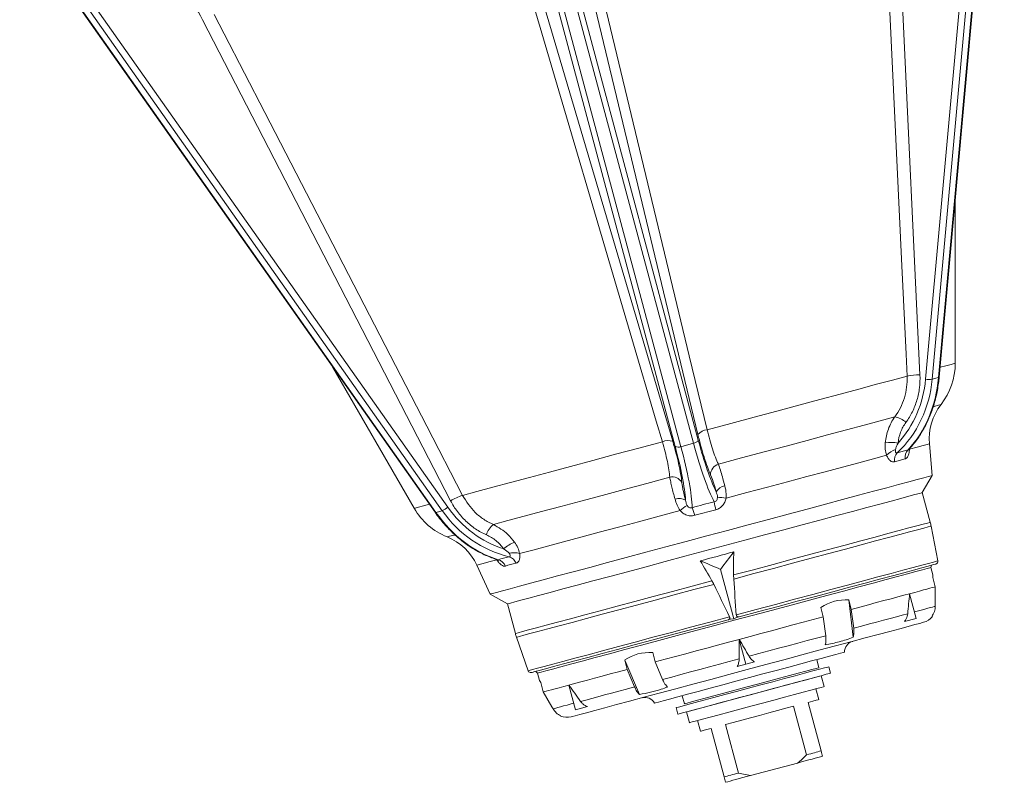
# Model space of a CAD drawing. Header units: millimetres. Extents: x -2 to 362, y -185 to 555.
# Tile 2 of 14: x 150 to 326, y -185 to -48. Entities that reach past the tile are written whole.
import ezdxf

# ---------------------------------------------------------------- set-up
doc = ezdxf.new("R2010")
doc.units = ezdxf.units.MM

msp = doc.modelspace()

# ---------------------------------------------------------------- linework, layer by layer
at = {"color": 7, "linetype": 'Continuous', "lineweight": 15}
for p, q in [((311.94, -112.54), (323.62, 16.17)), ((324.82, 16.16), (313.14, -112.55)), ((314.26, -112.25), (325.94, 16.46)), ((314.39, -112.17), (326.06, 16.54)), ((270.33, -124.02), (238.94, -6.85)), ((239.81, -6.29), (271.2, -123.46)), ((267.06, -124.57), (235.66, -7.4)), ((236.69, -7.45), (268.09, -124.63)), ((306.38, -14.88), (310.94, -111.77)), ((151.84, -29.86), (226.31, -135.49)), ((149.55, -30.76), (224.01, -136.39)), ((149.69, -30.77), (224.16, -136.4)), ((225.28, -136.1), (150.82, -30.47)), ((271.13, -122.44), (248.95, -30.27)), ((239.74, -32.74), (266.61, -123.65)), ((226.8, -134.32), (182.3, -48.13)), ((317.27, -109.68), (317.27, -80.42)), ((205.64, -110.33), (220.27, -135.67)), ((314.26, -112.25), (313.14, -112.55)), ((270.33, -124.02), (268.09, -124.63)), ((306.86, -125.72), (308.84, -125.19)), ((313.13, -129.8), (312.63, -124.11)), ((308.27, -126.83), (306.38, -127.34)), ((311.36, -132.87), (313.13, -129.8)), ((312.78, -138.18), (311.36, -132.87)), ((225.28, -136.1), (224.16, -136.4)), ((274.34, -135.92), (270.57, -136.93)), ((314.15, -145.1), (312.94, -138.86)), ((231.51, -145.85), (233.92, -151.03)), ((312.89, -146.29), (312.99, -145.89)), ((313.24, -147.61), (312.89, -146.29)), ((277.56, -155.47), (275.19, -146.62)), ((277.56, -148.34), (277.54, -147.62)), ((313.68, -149.74), (313.23, -148.06)), ((233.92, -151.03), (236.98, -152.8)), ((310.27, -155.42), (309.08, -150.98)), ((236.98, -152.8), (238.41, -158.11)), ((293.6, -155.12), (293.15, -153.44)), ((298.62, -153.78), (298.17, -152.1)), ((298.97, -158.78), (298.17, -152.1)), ((277.56, -155.47), (278.08, -155.24)), ((278.51, -155.13), (278.08, -155.24)), ((294.04, -158.5), (293.6, -155.12)), ((299.06, -157.15), (298.62, -153.78)), ((276.99, -155.53), (276.56, -155.65)), ((276.99, -155.53), (277.56, -155.47)), ((308.15, -155.98), (310.27, -155.42)), ((238.61, -158.78), (240.68, -164.78)), ((279.74, -163.6), (278.55, -159.16)), ((263.49, -163.19), (263.04, -161.51)), ((258.47, -164.54), (258.02, -162.86)), ((260.66, -169.04), (258.02, -162.86)), ((264.8, -166.33), (263.49, -163.19)), ((278.19, -164.01), (279.74, -163.6)), ((279.74, -163.6), (281.28, -163.18)), ((292.84, -164.23), (292.46, -162.78)), ((294.92, -165.21), (294.61, -164.06)), ((242.08, -164.89), (242.37, -165.19)), ((242.37, -165.19), (242.73, -166.51)), ((259.78, -167.68), (258.47, -164.54)), ((293.75, -167.61), (293.23, -165.68)), ((243.41, -168.57), (242.96, -166.89)), ((249.2, -171.78), (248.01, -167.34)), ((268.31, -169.25), (268.7, -170.7)), ((292.82, -169.93), (292.3, -168)), ((249.2, -171.78), (251.32, -171.21)), ((290.63, -179.83), (288.3, -171.14)), ((290.89, -170.45), (293.22, -179.14)), ((267.25, -171.39), (267.56, -172.55)), ((269.08, -172.15), (269.6, -174.08)), ((271.05, -173.69), (271.57, -175.62)), ((276.09, -174.41), (278.41, -183.11)), ((275.83, -183.8), (273.5, -175.1)), ((280.57, -183.56), (288.99, -181.31)), ((278.41, -183.11), (280.57, -183.56)), ((276.09, -184.76), (275.83, -183.8))]:
    msp.add_line(p, q, dxfattribs=at)
at = {"color": 7, "linetype": 'Continuous', "lineweight": 15, "flags": 128}
for points in [[(308.62, -112), (308.44, -108.05), (307.69, -92.25), (304.73, -29.04), (304.07, -15.11)], [(250.59, -29.44), (251.49, -33.2), (255.11, -48.23), (269.59, -108.35), (272.78, -121.6)], [(264.76, -123.75), (263.67, -120.04), (259.28, -105.22), (241.76, -45.91), (237.9, -32.84)], [(184.41, -47.17), (186.23, -50.68), (193.49, -64.74), (222.52, -120.96), (228.92, -133.35)], [(272.78, -121.6), (277.02, -120.46), (281.2, -119.35), (285.28, -118.25), (289.23, -117.19), (293.02, -116.18), (296.62, -115.21), (300.01, -114.3), (303.15, -113.46), (306.03, -112.69), (308.62, -112)], [(274.8, -127.77), (278.94, -126.66), (283, -125.58), (286.95, -124.52), (290.75, -123.5), (294.37, -122.53), (297.77, -121.62), (300.94, -120.77), (303.83, -119.99), (306.42, -119.3)], [(228.92, -133.35), (231.51, -132.66), (234.39, -131.89), (237.53, -131.05), (240.92, -130.14), (244.52, -129.17), (248.31, -128.16), (252.27, -127.1), (256.34, -126), (260.52, -124.89), (264.76, -123.75)], [(276.17, -133.88), (279.93, -132.87), (283.63, -131.88), (287.22, -130.92), (290.68, -129.99), (293.97, -129.11), (297.08, -128.28), (299.96, -127.51), (302.59, -126.8), (304.96, -126.17)], [(234.47, -138.58), (237.07, -137.88), (239.96, -137.11), (243.12, -136.26), (246.53, -135.35), (250.15, -134.38), (253.95, -133.36), (257.9, -132.3), (261.96, -131.21), (266.09, -130.11)], [(283.77, -137.67), (287.31, -136.72), (290.73, -135.81), (293.99, -134.93), (297.08, -134.11), (299.95, -133.33), (302.6, -132.63), (304.99, -131.99), (307.1, -131.42), (308.92, -130.93), (310.43, -130.53), (311.61, -130.21), (312.46, -129.98), (312.97, -129.85), (313.13, -129.8)], [(236.98, -152.8), (237.08, -152.77), (237.51, -152.65), (238.29, -152.45), (239.4, -152.15), (240.83, -151.76), (242.58, -151.3), (244.62, -150.75), (246.94, -150.13), (249.51, -149.44), (252.31, -148.69), (255.32, -147.88), (258.5, -147.03), (261.83, -146.14), (265.27, -145.22), (268.8, -144.27), (272.37, -143.31), (275.97, -142.35), (279.54, -141.39), (283.07, -140.45), (286.51, -139.52), (289.84, -138.63), (293.02, -137.78), (296.03, -136.97), (298.83, -136.22), (301.4, -135.53), (303.72, -134.91), (305.76, -134.37), (307.51, -133.9), (308.94, -133.51), (310.05, -133.22), (310.83, -133.01), (311.26, -132.89), (311.36, -132.87)], [(233.92, -151.03), (233.97, -151.01), (234.33, -150.92), (235.04, -150.73), (236.09, -150.45), (237.46, -150.08), (239.15, -149.63), (241.14, -149.09), (243.42, -148.48), (245.96, -147.8), (248.75, -147.06), (251.75, -146.25), (254.94, -145.4), (258.3, -144.5), (261.79, -143.56), (265.38, -142.6), (269.05, -141.62), (272.75, -140.62), (276.46, -139.63), (280.15, -138.64), (283.77, -137.67)], [(239.17, -143.8), (241.54, -143.16), (244.18, -142.45), (247.06, -141.68), (250.16, -140.85), (253.46, -139.97), (256.91, -139.04), (260.51, -138.08), (264.2, -137.09), (267.96, -136.08)], [(271.57, -145.08), (272.31, -144.88), (273.06, -144.68), (273.81, -144.48), (274.56, -144.28), (275.31, -144.08), (276.06, -143.88), (276.8, -143.68), (277.55, -143.48)], [(242.37, -165.19), (242.54, -165.14), (243.05, -165.01), (243.89, -164.78), (245.06, -164.47), (246.54, -164.07), (248.32, -163.6), (250.38, -163.04), (252.7, -162.42), (255.26, -161.73), (258.04, -160.99), (261.01, -160.2), (264.14, -159.36), (267.4, -158.48), (270.75, -157.58), (274.17, -156.67), (277.63, -155.74), (281.09, -154.82), (284.51, -153.9), (287.86, -153), (291.12, -152.13), (294.25, -151.29), (297.22, -150.49), (300, -149.75), (302.56, -149.06), (304.88, -148.44), (306.94, -147.89), (308.72, -147.41), (310.2, -147.01), (311.37, -146.7), (312.21, -146.48), (312.72, -146.34), (312.89, -146.29), (312.89, -146.29)], [(313.79, -145.67), (313.66, -145.71), (313.2, -145.83), (312.39, -146.05), (311.26, -146.35), (309.81, -146.74), (308.05, -147.21), (306, -147.76), (303.68, -148.38), (301.12, -149.07), (298.33, -149.82), (295.35, -150.62), (292.19, -151.46), (288.9, -152.34), (285.5, -153.25), (282.03, -154.19), (278.51, -155.13)], [(313.24, -147.61), (313.24, -147.66), (313.23, -148.06)], [(309.08, -150.98), (310, -150.73), (310.83, -150.51), (311.57, -150.31), (312.2, -150.14), (312.73, -150), (313.15, -149.89), (313.47, -149.8), (313.68, -149.74)], [(313.68, -153.24), (313.68, -152.83), (313.68, -149.74)], [(298.62, -153.78), (300.19, -153.36), (301.69, -152.96), (303.12, -152.57), (304.48, -152.21), (305.76, -151.87), (306.95, -151.55), (308.06, -151.25), (309.08, -150.98)], [(278.55, -159.16), (280.49, -158.64), (282.43, -158.12), (284.35, -157.6), (286.26, -157.09), (288.15, -156.58), (290, -156.09), (291.82, -155.6), (293.6, -155.12)], [(299.06, -157.15), (300.49, -156.77), (301.87, -156.4), (303.18, -156.05), (304.43, -155.71), (305.62, -155.4), (306.73, -155.1), (307.78, -154.82), (308.74, -154.56)], [(276.56, -155.65), (273.05, -156.59), (269.57, -157.52), (266.17, -158.43), (262.88, -159.32), (259.73, -160.16), (256.74, -160.96), (253.95, -161.71), (251.39, -162.39), (249.07, -163.02), (247.02, -163.56), (245.27, -164.03), (243.81, -164.42), (242.68, -164.73), (241.87, -164.94), (241.41, -165.07), (241.28, -165.1)], [(248.41, -173.03), (248.58, -172.98), (249.1, -172.84), (249.96, -172.61), (251.14, -172.3), (252.64, -171.89), (254.44, -171.41), (256.52, -170.85), (258.86, -170.23), (261.43, -169.54), (264.2, -168.8), (267.15, -168.01), (270.23, -167.18), (273.43, -166.32), (276.69, -165.45), (279.99, -164.56), (283.3, -163.68), (286.56, -162.81), (289.75, -161.95), (292.84, -161.12), (295.79, -160.33), (298.56, -159.59), (301.13, -158.9), (303.47, -158.28), (305.55, -157.72), (307.35, -157.24), (308.85, -156.83), (310.03, -156.52), (310.89, -156.29), (311.41, -156.15), (311.58, -156.1), (311.58, -156.1)], [(280.3, -162.18), (282.08, -161.7), (283.85, -161.23), (285.6, -160.76), (287.34, -160.29), (289.06, -159.83), (290.75, -159.38), (292.41, -158.94), (294.04, -158.5)], [(263.49, -163.19), (265.27, -162.72), (267.09, -162.23), (268.94, -161.73), (270.83, -161.22), (272.74, -160.71), (274.66, -160.2), (276.6, -159.68), (278.55, -159.16)], [(263.37, -170.57), (263.54, -170.53), (264.06, -170.39), (264.91, -170.16), (266.07, -169.85), (267.52, -169.46), (269.24, -169), (271.18, -168.48), (273.31, -167.91), (275.59, -167.3), (277.96, -166.66), (280.38, -166.01), (282.8, -165.36), (285.18, -164.73), (287.45, -164.12), (289.58, -163.55), (291.52, -163.03), (293.24, -162.57), (294.7, -162.18), (295.86, -161.87), (296.71, -161.64), (297.22, -161.5), (297.4, -161.45)], [(264.8, -166.33), (266.43, -165.9), (268.09, -165.45), (269.78, -165), (271.5, -164.54), (273.24, -164.07), (274.99, -163.6), (276.76, -163.13), (278.53, -162.65)], [(294.61, -164.06), (294.61, -164.06), (294.4, -164.11), (293.84, -164.26), (292.95, -164.5), (291.75, -164.82), (290.27, -165.22), (288.56, -165.68), (286.64, -166.19), (284.58, -166.74), (282.43, -167.32), (280.23, -167.91), (278.06, -168.49), (275.96, -169.05), (273.99, -169.58), (272.19, -170.06), (270.62, -170.48), (269.31, -170.83), (268.31, -171.1), (267.63, -171.29), (267.29, -171.38), (267.25, -171.39)], [(248.01, -167.34), (249.03, -167.07), (250.14, -166.77), (251.33, -166.45), (252.61, -166.11), (253.97, -165.74), (255.4, -165.36), (256.9, -164.96), (258.47, -164.54)], [(294.92, -165.21), (294.92, -165.22), (294.71, -165.27), (294.15, -165.42), (293.26, -165.66), (292.06, -165.98), (290.58, -166.38), (288.87, -166.84), (286.95, -167.35), (284.89, -167.9), (282.74, -168.48), (280.55, -169.07), (278.37, -169.65), (276.27, -170.21), (274.3, -170.74), (272.5, -171.22), (270.93, -171.64), (269.63, -171.99), (268.62, -172.26), (267.94, -172.45), (267.6, -172.54), (267.56, -172.55)], [(292.84, -164.23), (292.75, -164.25), (292.32, -164.37), (291.55, -164.57), (290.48, -164.86), (289.13, -165.22), (287.53, -165.65), (285.74, -166.13), (283.81, -166.65), (281.79, -167.19), (279.75, -167.74), (277.73, -168.28), (275.8, -168.79), (274.01, -169.27), (272.42, -169.7), (271.06, -170.06), (269.99, -170.35), (269.23, -170.56), (268.79, -170.67), (268.7, -170.7)], [(281.16, -168.91), (283.2, -168.36), (285.18, -167.83), (287.05, -167.33), (288.74, -166.88), (290.22, -166.48), (291.44, -166.16), (292.36, -165.91), (292.96, -165.75), (293.22, -165.68), (293.23, -165.68)], [(242.96, -166.89), (242.75, -166.55), (242.73, -166.51)], [(243.41, -168.57), (243.62, -168.52), (243.94, -168.43), (244.37, -168.32), (244.89, -168.17), (245.53, -168), (246.26, -167.81), (247.09, -167.59), (248.01, -167.34)], [(250.09, -170.27), (251.06, -170.02), (252.1, -169.74), (253.22, -169.44), (254.4, -169.12), (255.66, -168.78), (256.97, -168.43), (258.35, -168.06), (259.78, -167.68)], [(293.75, -167.61), (293.65, -167.63), (293.22, -167.75), (292.46, -167.95), (291.38, -168.24), (290.03, -168.6), (288.44, -169.03), (286.65, -169.51), (284.72, -170.03), (282.7, -170.57), (280.65, -171.12), (278.63, -171.66), (276.7, -172.18), (274.92, -172.65), (273.32, -173.08), (271.97, -173.44), (270.9, -173.73), (270.13, -173.94), (269.7, -174.05), (269.6, -174.08)], [(245.16, -171.6), (244.96, -171.25), (243.41, -168.57)], [(269.08, -172.15), (269.1, -172.14), (269.36, -172.07), (269.96, -171.91), (270.88, -171.67), (272.1, -171.34), (273.57, -170.94), (275.27, -170.49), (277.14, -169.99), (279.12, -169.46), (281.16, -168.91)], [(288.3, -171.14), (286.91, -171.51), (285.4, -171.92), (283.82, -172.34), (282.19, -172.77), (280.57, -173.21), (278.99, -173.63), (277.48, -174.04), (276.09, -174.41)], [(292.82, -169.93), (292.7, -169.96), (292.33, -170.06), (291.72, -170.22), (290.89, -170.45)], [(273.5, -175.1), (272.67, -175.33), (272.06, -175.49), (271.69, -175.59), (271.57, -175.62)], [(290.63, -179.83), (291, -179.73), (291.36, -179.64), (291.71, -179.54), (292.04, -179.46), (292.35, -179.37), (292.66, -179.29), (292.95, -179.21), (293.22, -179.14)], [(293.48, -180.1), (293.09, -180.21), (292.65, -180.33), (292.16, -180.46), (291.61, -180.6), (291.02, -180.76), (290.38, -180.93), (289.7, -181.12), (288.99, -181.31)], [(275.83, -183.8), (276.1, -183.72), (276.39, -183.65), (276.69, -183.57), (277.01, -183.48), (277.34, -183.39), (277.69, -183.3), (278.04, -183.2), (278.41, -183.11)], [(280.57, -183.56), (279.86, -183.75), (279.18, -183.93), (278.55, -184.11), (277.95, -184.26), (277.41, -184.41), (276.91, -184.54), (276.47, -184.66), (276.09, -184.76)]]:
    msp.add_lwpolyline(points, dxfattribs=at)
at = {"color": 8, "linetype": 'Continuous', "lineweight": 15, "flags": 128}
for points in [[(314.55, -110.41), (315.58, -110.13), (316.52, -109.88), (317.08, -109.73), (317.27, -109.68)], [(313.31, -117.45), (313.49, -117.41), (314.27, -117.2), (314.67, -117.09), (314.72, -117.08)], [(309.07, -125.07), (310.46, -124.69), (311.52, -124.41), (312.23, -124.22), (312.58, -124.12), (312.63, -124.11)], [(220.27, -135.67), (220.46, -135.62), (221.03, -135.47), (221.96, -135.22), (222.99, -134.94)], [(277.54, -147.62), (281.11, -146.67), (284.63, -145.72), (288.06, -144.8), (291.38, -143.91), (294.55, -143.06), (297.55, -142.26), (300.34, -141.51), (302.9, -140.83), (305.21, -140.21), (307.24, -139.67), (308.97, -139.2), (310.4, -138.82), (311.5, -138.52), (312.27, -138.32), (312.69, -138.2), (312.78, -138.18)], [(312.94, -138.86), (312.84, -138.89), (312.41, -139), (311.63, -139.21), (310.52, -139.51), (309.09, -139.89), (307.34, -140.36), (305.3, -140.91), (302.98, -141.53), (300.41, -142.22), (297.61, -142.97), (294.61, -143.77), (291.43, -144.62), (288.1, -145.52), (284.66, -146.44), (281.14, -147.38), (277.56, -148.34)], [(226.18, -140.8), (226.23, -140.79), (226.62, -140.68), (227.41, -140.47), (227.51, -140.44)], [(231.51, -145.85), (231.55, -145.84), (231.91, -145.74), (232.62, -145.55), (233.67, -145.27), (235.07, -144.89)], [(278.03, -154.78), (281.55, -153.83), (285.03, -152.9), (288.45, -151.98), (291.76, -151.09), (294.94, -150.24), (297.96, -149.43), (300.79, -148.68), (303.4, -147.98), (305.78, -147.34), (307.89, -146.77), (309.72, -146.28), (311.25, -145.87), (312.47, -145.55), (313.36, -145.31), (313.92, -145.16), (314.15, -145.1), (314.15, -145.1)], [(238.41, -158.11), (238.5, -158.08), (238.92, -157.97), (239.69, -157.76), (240.79, -157.47), (242.22, -157.09), (243.95, -156.62), (245.98, -156.08), (248.29, -155.46), (250.85, -154.77), (253.64, -154.03), (256.64, -153.22), (259.81, -152.37), (263.13, -151.48), (266.56, -150.56), (270.08, -149.62), (273.65, -148.66)], [(273.99, -149.3), (270.41, -150.25), (266.89, -151.2), (263.45, -152.12), (260.12, -153.01), (256.94, -153.86), (253.94, -154.67), (251.14, -155.42), (248.57, -156.11), (246.25, -156.73), (244.21, -157.28), (242.46, -157.74), (241.03, -158.13), (239.92, -158.43), (239.14, -158.63), (238.71, -158.75), (238.61, -158.78)], [(309.95, -154.24), (310.44, -154.11), (311.16, -153.91), (311.8, -153.74), (312.36, -153.59), (312.82, -153.47), (313.2, -153.37), (313.48, -153.29), (313.68, -153.24)], [(240.68, -164.78), (240.68, -164.78), (240.91, -164.72), (241.47, -164.57), (242.37, -164.33), (243.58, -164), (245.11, -163.59), (246.94, -163.1), (249.05, -162.54), (251.43, -161.9), (254.04, -161.2), (256.87, -160.44), (259.89, -159.64), (263.07, -158.78), (266.38, -157.9), (269.8, -156.98), (273.28, -156.05), (276.8, -155.1)], [(245.16, -171.6), (245.35, -171.54), (245.64, -171.47), (246.02, -171.37), (246.48, -171.24), (247.04, -171.09), (247.68, -170.92), (248.4, -170.73), (248.89, -170.6)]]:
    msp.add_lwpolyline(points, dxfattribs=at)
at = {"color": 7, "linetype": 'Continuous', "lineweight": 15}
for centre, radius, start, end in [((305.27, -109.68), 12, 321.9471, 0), ((310.73, -121.72), 9.95, 88.8369, 102.2685), ((312.58, -109.08), 3.52, 259.564, 279.0992), ((322.59, -123.24), 10, 141.9471, 185), ((305.85, -123.01), 3.76, 46.7617, 81.3136), ((273.17, -124.41), 2.84, 97.8831, 135.9495), ((265.83, -126.38), 2.84, 74.0496, 112.1181), ((270.19, -122.86), 1.18, 277.0261, 329.2797), ((267.63, -123.54), 1.18, 240.7219, 292.9712), ((305.66, -131.41), 7.54, 79.6332, 97.081), ((307.65, -128.59), 3.62, 107.3371, 137.8625), ((310.27, -126.61), 2.02, 135.3624, 186.434), ((308.32, -127.03), 1.96, 137.9591, 189.0134), ((275.4, -129.69), 2.01, 107.3245, 179.2984), ((266.53, -132.06), 2.01, 30.7003, 102.6777), ((276.31, -133.77), 2.15, 99.3157, 151.271), ((231.95, -142.83), 9.95, 107.733, 121.1621), ((267.79, -136.05), 2.15, 58.728, 110.686), ((274.52, -141.11), 7.41, 77.1402, 89.111), ((230.67, -129.67), 12, 210, 248.0529), ((224.03, -132.8), 3.52, 290.8994, 310.4362), ((273, -141.51), 7.41, 120.8885, 132.8609), ((252.92, -142.13), 18.39, 16.409, 20.9121), ((292.22, -131.6), 18.39, 189.0874, 193.5915), ((236.82, -141.51), 3.76, 128.6869, 163.2374), ((303.12, -140.77), 10, 11, 15), ((222.44, -150.08), 10, 25, 68.0529), ((241.19, -148.69), 7.54, 112.919, 130.3676), ((238.06, -147.24), 3.62, 72.136, 102.6632), ((236.7, -146.22), 1.96, 20.9867, 72.0406), ((234.79, -146.83), 2.02, 23.5659, 74.6379), ((313.66, -145.19), 0.5, 285, 11), ((310.8, -153.2), 3, 285, 322.2284), ((248.07, -155.52), 10, 195, 199), ((299.4, -161.44), 2, 105, 180.5225), ((241.15, -164.62), 0.5, 199, 285), ((261.63, -171.56), 2, 29.4775, 105), ((247.63, -170.13), 3, 247.8585, 285)]:
    msp.add_arc(centre, radius, start, end, dxfattribs=at)
at = {"color": 8, "linetype": 'Continuous', "lineweight": 15}
for centre, start, end in [((314.26, -112.11), 271.292, 334.5202), ((224.1, -136.27), 235.4591, 298.7245)]:
    msp.add_arc(centre, 0.142, start, end, dxfattribs=at)
at = {"color": 7, "linetype": 'Continuous', "lineweight": 15}
for centre, major_axis, ratio, start_param, end_param in [((292.19, -109.27), (-11.24, 19.03), 0.934918, 3.349474, 4.055919), ((291.86, -109.43), (-11.21, 17.89), 0.93727, 3.402653, 4.030853), ((296.88, -108.01), (-3.85, 21.69), 0.786322, 3.672467, 4.378912), ((272.65, -114.57), (-4, 20.67), 0.161522, 1.983649, 2.61185), ((261.36, -117.6), (-6.87, 19.9), 0.161522, 3.671336, 4.299536), ((262.29, -117.28), (-7.13, 20.87), 0.154249, 3.594126, 4.300571), ((271.69, -114.76), (-4.26, 21.63), 0.154249, 1.982614, 2.689059), ((242.15, -122.75), (0.76, 21.1), 0.93727, 2.252332, 2.880533), ((237.09, -124.03), (-7.52, 20.71), 0.786322, 1.904273, 2.610718), ((241.79, -122.77), (0.22, 22.1), 0.934918, 2.227266, 2.933711), ((315.71, -297.88), (-27.59, 211.34), 0.124839, 0.735511, 0.763803), ((315.71, -297.88), (-81.77, 196.83), 0.124839, 5.519382, 5.547675), ((289.38, -234.12), (-68.91, 166), 0.115283, 5.160079, 5.200236), ((306.64, -229.5), (-23.33, 178.22), 0.115283, 1.082949, 1.123106), ((310.93, -280.01), (-14.18, 127.89), 0.243013, 6.237963, 6.402532), ((310.93, -280.01), (-51.67, 117.85), 0.243013, 6.163839, 6.328408)]:
    msp.add_ellipse(centre, major_axis=major_axis, ratio=ratio, start_param=start_param, end_param=end_param, dxfattribs=at)
for points, knots in [([(182.3, -48.13), (181.37, -46.33), (180.32, -44.61), (178.58, -42.17), (177.98, -41.37), (176.7, -39.83), (176.04, -39.08), (173.99, -36.93), (172.54, -35.62), (169.47, -33.21), (167.86, -32.13), (166.16, -31.16)], [0, 0, 0, 0, 0.25, 0.25, 0.375, 0.375, 0.5, 0.5, 0.75, 0.75, 1, 1, 1, 1]), ([(306.42, -119.3), (306.81, -118.78), (307.14, -118.24), (307.72, -117.1), (307.96, -116.5), (308.34, -115.25), (308.47, -114.61), (308.63, -113.32), (308.65, -112.66), (308.62, -112)], [0, 0, 0, 0, 0.25, 0.25, 0.5, 0.5, 0.75, 0.75, 1, 1, 1, 1]), ([(310.94, -111.77), (310.97, -112.55), (310.95, -113.31), (310.77, -114.82), (310.61, -115.56), (310.18, -117.02), (309.91, -117.71), (309.25, -119.04), (308.87, -119.68), (308.43, -120.28)], [0, 0, 0, 0, 0.25, 0.25, 0.5, 0.5, 0.75, 0.75, 1, 1, 1, 1]), ([(311.03, -122.43), (311.43, -121.75), (312.22, -120.4), (313.15, -118.14), (313.85, -115.75), (314.22, -113.74), (314.35, -112.53), (314.39, -112.17)], [0, 0, 0, 0, 0.226359, 0.452843, 0.679214, 0.905504, 1, 1, 1, 1]), ([(304.73, -123.94), (304.81, -123.08), (304.99, -122.27), (305.42, -121.1), (305.59, -120.71), (305.97, -119.98), (306.18, -119.63), (306.42, -119.3)], [0, 0, 0, 0, 0.5, 0.5, 0.75, 0.75, 1, 1, 1, 1]), ([(272.78, -121.6), (273.09, -122.8), (273.57, -124.61), (274.27, -126.58), (274.62, -127.37), (274.8, -127.77)], [0, 0, 0, 0, 0.491305, 0.741819, 1, 1, 1, 1]), ([(308.43, -120.28), (308.23, -120.54), (308.05, -120.83), (307.74, -121.41), (307.59, -121.72), (307.24, -122.66), (307.08, -123.31), (307.02, -124)], [0, 0, 0, 0, 0.25, 0.25, 0.5, 0.5, 1, 1, 1, 1]), ([(273.39, -129.66), (273.21, -129.21), (272.82, -128.28), (272.24, -126.53), (271.67, -124.58), (271.31, -123.16), (271.13, -122.44)], [0, 0, 0, 0, 0.249907, 0.507282, 0.750093, 1, 1, 1, 1]), ([(308.87, -125.2), (309.14, -124.9), (309.91, -124.05), (310.65, -123.12), (311.03, -122.43), (311.03, -122.43)], [0, 0, 0, 0, 0.349901, 0.999392, 1, 1, 1, 1]), ([(266.09, -130.11), (266.06, -129.7), (266.01, -129.26), (265.87, -128.31), (265.77, -127.81), (265.54, -126.72), (265.41, -126.15), (265.11, -124.98), (264.95, -124.38), (264.76, -123.75)], [0, 0, 0, 0, 0.25, 0.25, 0.5, 0.5, 0.75, 0.75, 1, 1, 1, 1]), ([(266.61, -123.65), (266.82, -124.38), (267.02, -125.08), (267.38, -126.44), (267.54, -127.1), (267.82, -128.37), (267.94, -128.96), (268.13, -130.06), (268.21, -130.57), (268.26, -131.04)], [0, 0, 0, 0, 0.25, 0.25, 0.5, 0.5, 0.75, 0.75, 1, 1, 1, 1]), ([(304.96, -126.17), (304.84, -125.82), (304.77, -125.46), (304.69, -124.7), (304.7, -124.32), (304.73, -123.94)], [0, 0, 0, 0, 0.5, 0.5, 1, 1, 1, 1]), ([(306.57, -125.14), (306.56, -125.21), (306.54, -125.38), (306.55, -125.58), (306.62, -125.7), (306.69, -125.75), (306.77, -125.76), (306.83, -125.73), (306.86, -125.72)], [0, 0, 0, 0, 0.200737, 0.503715, 0.651946, 0.754817, 0.896737, 1, 1, 1, 1]), ([(307.02, -124), (306.92, -124.19), (306.83, -124.37), (306.67, -124.76), (306.6, -124.95), (306.57, -125.14)], [0, 0, 0, 0, 0.5, 0.5, 1, 1, 1, 1]), ([(309.07, -125.07), (309.03, -125.35), (308.97, -125.92), (308.72, -126.53), (308.46, -126.78), (308.3, -126.82), (308.27, -126.83)], [0, 0, 0, 0, 0.320172, 0.6368, 0.921839, 1, 1, 1, 1]), ([(308.8, -125.32), (308.8, -125.32), (308.79, -125.34), (308.82, -125.28), (308.86, -125.2), (308.93, -125.15), (308.93, -125.14)], [0, 0, 0, 0, 0.009973, 0.414774, 0.923236, 1, 1, 1, 1]), ([(306.38, -127.34), (306.25, -127.38), (306.12, -127.38), (305.86, -127.31), (305.73, -127.24), (305.54, -127.08), (305.48, -127.01), (305.36, -126.88), (305.3, -126.8), (305.14, -126.56), (305.05, -126.37), (304.96, -126.17)], [0, 0, 0, 0, 0.25, 0.25, 0.5, 0.5, 0.625, 0.625, 0.75, 0.75, 1, 1, 1, 1]), ([(274.8, -127.77), (275.04, -128.47), (275.41, -129.57), (275.81, -131.09), (275.96, -131.64)], [0, 0, 0, 0, 0.63333, 1, 1, 1, 1]), ([(267.03, -134.04), (266.81, -133.26), (266.63, -132.55), (266.39, -131.55), (266.32, -131.24), (266.19, -130.64), (266.14, -130.36), (266.09, -130.11)], [0, 0, 0, 0, 0.5, 0.5, 0.75, 0.75, 1, 1, 1, 1]), ([(274.42, -132.74), (274.29, -132.29), (273.96, -131.08), (273.61, -130.21), (273.39, -129.66)], [0, 0, 0, 0, 0.3660726, 1, 1, 1, 1]), ([(268.26, -131.04), (268.28, -131.25), (268.32, -131.47), (268.39, -131.95), (268.44, -132.21), (268.61, -133.01), (268.74, -133.59), (268.91, -134.21)], [0, 0, 0, 0, 0.25, 0.25, 0.5, 0.5, 1, 1, 1, 1]), ([(275.96, -131.64), (276.07, -132.12), (276.23, -132.84), (276.19, -133.62), (276.17, -133.88)], [0, 0, 0, 0, 0.661076, 1, 1, 1, 1]), ([(228.92, -133.35), (229.62, -134.45), (230.68, -136.1), (232.72, -137.71), (233.89, -138.29), (234.47, -138.58)], [0, 0, 0, 0, 0.491303, 0.741818, 1, 1, 1, 1]), ([(267.96, -136.08), (267.73, -135.77), (267.55, -135.43), (267.24, -134.74), (267.13, -134.39), (267.03, -134.04)], [0, 0, 0, 0, 0.5, 0.5, 1, 1, 1, 1]), ([(274.06, -134.51), (274.15, -134.5), (274.25, -134.46), (274.41, -134.35), (274.48, -134.28), (274.57, -134.11), (274.59, -134.03), (274.63, -133.86), (274.64, -133.78), (274.64, -133.7)], [0, 0, 0, 0, 0.25, 0.25, 0.5, 0.5, 0.75, 0.75, 1, 1, 1, 1]), ([(276.17, -133.88), (276.13, -134.12), (276.05, -134.35), (275.9, -134.68), (275.84, -134.79), (275.71, -134.99), (275.64, -135.09), (275.41, -135.36), (275.22, -135.52), (274.81, -135.77), (274.58, -135.87), (274.34, -135.92)], [0, 0, 0, 0, 0.25, 0.25, 0.375, 0.375, 0.5, 0.5, 0.75, 0.75, 1, 1, 1, 1]), ([(274.64, -133.7), (274.64, -133.51), (274.61, -133.34), (274.52, -133.03), (274.47, -132.88), (274.42, -132.74)], [0, 0, 0, 0, 0.5, 0.5, 1, 1, 1, 1]), ([(233.23, -140.43), (232.55, -140.13), (231.9, -139.77), (230.66, -138.95), (230.08, -138.48), (228.98, -137.44), (228.47, -136.87), (227.56, -135.65), (227.16, -135.01), (226.8, -134.32)], [0, 0, 0, 0, 0.25, 0.25, 0.5, 0.5, 0.75, 0.75, 1, 1, 1, 1]), ([(268.91, -134.21), (268.93, -134.36), (268.96, -134.52), (269.05, -134.83), (269.11, -134.99), (269.2, -135.15)], [0, 0, 0, 0, 0.5, 0.5, 1, 1, 1, 1]), ([(269.2, -135.15), (269.24, -135.22), (269.29, -135.29), (269.4, -135.42), (269.47, -135.48), (269.63, -135.58), (269.72, -135.61), (269.92, -135.62), (270.02, -135.6), (270.1, -135.57)], [0, 0, 0, 0, 0.25, 0.25, 0.5, 0.5, 0.75, 0.75, 1, 1, 1, 1]), ([(224.01, -136.39), (224.28, -136.76), (225.06, -137.82), (226.47, -139.43), (228.29, -141.13), (230.24, -142.58), (232.3, -143.77), (234, -144.51), (235.01, -144.82), (235.31, -144.92)], [0, 0, 0, 0, 0.089189, 0.257084, 0.425213, 0.593546, 0.762111, 0.930884, 1, 1, 1, 1]), ([(270.57, -136.93), (270.3, -136.99), (269.77, -137.09), (268.96, -136.87), (268.36, -136.5), (268.07, -136.19), (267.96, -136.08)], [0, 0, 0, 0, 0.276824, 0.556413, 0.839531, 1, 1, 1, 1]), ([(234.47, -138.58), (235.39, -139.1), (236.82, -139.91), (237.87, -141.26), (238.26, -141.75)], [0, 0, 0, 0, 0.63333, 1, 1, 1, 1]), ([(236.31, -142.95), (236.11, -142.67), (235.89, -142.4), (235.43, -141.91), (235.18, -141.67), (234.4, -141.04), (233.83, -140.69), (233.23, -140.43)], [0, 0, 0, 0, 0.25, 0.25, 0.5, 0.5, 1, 1, 1, 1]), ([(237.27, -143.71), (237.15, -143.56), (236.99, -143.42), (236.66, -143.17), (236.49, -143.06), (236.31, -142.95)], [0, 0, 0, 0, 0.5, 0.5, 1, 1, 1, 1]), ([(238.26, -141.75), (238.48, -142.06), (238.67, -142.39), (238.99, -143.08), (239.11, -143.44), (239.17, -143.8)], [0, 0, 0, 0, 0.5, 0.5, 1, 1, 1, 1]), ([(237.3, -144.35), (237.38, -144.35), (237.44, -144.33), (237.51, -144.24), (237.51, -144.18), (237.49, -144.05), (237.45, -143.98), (237.37, -143.84), (237.32, -143.78), (237.27, -143.71)], [0, 0, 0, 0, 0.25, 0.25, 0.5, 0.5, 0.75, 0.75, 1, 1, 1, 1]), ([(239.17, -143.8), (239.2, -144.01), (239.21, -144.22), (239.19, -144.51), (239.18, -144.61), (239.15, -144.79), (239.13, -144.87), (239.05, -145.1), (238.97, -145.23), (238.78, -145.43), (238.66, -145.49), (238.53, -145.52)], [0, 0, 0, 0, 0.25, 0.25, 0.375, 0.375, 0.5, 0.5, 0.75, 0.75, 1, 1, 1, 1]), ([(236.64, -146.02), (236.54, -146.06), (236.42, -146.06), (236.17, -145.99), (236.03, -145.91), (235.82, -145.76), (235.75, -145.7), (235.61, -145.57), (235.54, -145.49), (235.34, -145.26), (235.2, -145.09), (235.07, -144.89)], [0, 0, 0, 0, 0.25, 0.25, 0.5, 0.5, 0.625, 0.625, 0.75, 0.75, 1, 1, 1, 1]), ([(235.22, -144.89), (235.22, -144.89), (235.26, -144.9), (235.3, -144.91), (235.32, -144.89), (235.33, -144.88)], [0, 0, 0, 0, 0.018011, 0.586423, 1, 1, 1, 1]), ([(235.22, -144.9), (235.26, -144.91), (235.37, -144.94), (235.43, -144.98), (235.42, -144.98), (235.42, -144.97)], [0, 0, 0, 0, 0.3355523, 0.8335081, 1, 1, 1, 1]), ([(313.11, -154.99), (313.18, -154.88), (313.44, -154.49), (313.65, -153.88), (313.67, -153.39), (313.68, -153.24)], [0, 0, 0, 0, 0.214235, 0.752996, 1, 1, 1, 1]), ([(276.8, -155.1), (276.82, -155.14), (276.85, -155.22), (276.86, -155.33), (276.83, -155.45), (276.75, -155.57), (276.64, -155.63), (276.57, -155.65), (276.56, -155.65)], [0, 0, 0, 0, 0.139116, 0.278152, 0.418326, 0.637654, 0.949191, 1, 1, 1, 1]), ([(278.51, -155.13), (278.5, -155.13), (278.43, -155.15), (278.31, -155.15), (278.18, -155.08), (278.1, -155), (278.04, -154.9), (278.03, -154.82), (278.03, -154.78)], [0, 0, 0, 0, 0.0508072, 0.3623477, 0.5816746, 0.7218716, 0.8609035, 1, 1, 1, 1]), ([(308.74, -154.56), (308.68, -154.87), (308.57, -155.39), (308.27, -155.82), (308.15, -155.98)], [0, 0, 0, 0, 0.60701, 1, 1, 1, 1]), ([(293.96, -160.12), (293.99, -160.01), (294.02, -159.89), (294.06, -159.64), (294.07, -159.51), (294.08, -159.24), (294.08, -159.09), (294.07, -158.8), (294.06, -158.65), (294.04, -158.5)], [0, 0, 0, 0, 0.25, 0.25, 0.5, 0.5, 0.75, 0.75, 1, 1, 1, 1]), ([(293.96, -160.12), (294.8, -159.99), (295.64, -159.8), (296.9, -159.47), (297.31, -159.34), (298.15, -159.08), (298.56, -158.94), (298.97, -158.78)], [0, 0, 0, 0, 0.5, 0.5, 0.75, 0.75, 1, 1, 1, 1]), ([(298.97, -158.78), (299.01, -158.67), (299.03, -158.55), (299.07, -158.3), (299.09, -158.17), (299.1, -157.89), (299.1, -157.75), (299.09, -157.46), (299.08, -157.31), (299.06, -157.15)], [0, 0, 0, 0, 0.25, 0.25, 0.5, 0.5, 0.75, 0.75, 1, 1, 1, 1]), ([(281.28, -163.18), (281.1, -163.07), (280.92, -162.93), (280.59, -162.6), (280.43, -162.4), (280.3, -162.18)], [0, 0, 0, 0, 0.5, 0.5, 1, 1, 1, 1]), ([(278.53, -162.65), (278.53, -162.91), (278.5, -163.15), (278.38, -163.61), (278.29, -163.82), (278.19, -164.01)], [0, 0, 0, 0, 0.5, 0.5, 1, 1, 1, 1]), ([(260.66, -169.04), (260.64, -169.02), (260.44, -168.83), (260.12, -168.4), (259.88, -167.89), (259.78, -167.68)], [0, 0, 0, 0, 0.061907, 0.603435, 1, 1, 1, 1]), ([(265.68, -167.7), (265.66, -167.68), (265.46, -167.48), (265.13, -167.06), (264.9, -166.55), (264.8, -166.33)], [0, 0, 0, 0, 0.0619002, 0.6034318, 1, 1, 1, 1]), ([(260.66, -169.04), (261.98, -168.77), (263.7, -168.42), (265.31, -167.83), (265.68, -167.7)], [0, 0, 0, 0, 0.769163, 1, 1, 1, 1]), ([(251.32, -171.21), (251.03, -171.07), (250.56, -170.84), (250.23, -170.43), (250.09, -170.27)], [0, 0, 0, 0, 0.609365, 1, 1, 1, 1]), ([(246.53, -172.83), (246.38, -172.77), (246.25, -172.69), (245.98, -172.52), (245.86, -172.43), (245.51, -172.11), (245.31, -171.87), (245.16, -171.6)], [0, 0, 0, 0, 0.25, 0.25, 0.5, 0.5, 1, 1, 1, 1])]:
    msp.add_open_spline(points, degree=3, knots=knots, dxfattribs=at)
at = {"color": 8, "linetype": 'Continuous', "lineweight": 15}
msp.add_open_spline([(308.84, -125.19), (308.84, -125.19), (308.87, -125.19), (308.9, -125.18), (308.92, -125.15), (308.93, -125.14)], degree=3, knots=[0, 0, 0, 0, 0.30365, 0.895407, 1, 1, 1, 1], dxfattribs=at)
at = {"color": 7, "linetype": 'Continuous', "lineweight": 15}
for points in [[(270.1, -135.57), (271.41, -135.18), (272.73, -134.83), (274.06, -134.51)], [(235.33, -144.88), (235.92, -144.69), (236.58, -144.51), (237.3, -144.35)], [(275.19, -146.62), (275.96, -145.55), (276.75, -144.5), (277.55, -143.48)], [(238.53, -145.52), (237.84, -145.67), (237.21, -145.84), (236.64, -146.02)], [(271.57, -145.08), (272.77, -145.57), (273.98, -146.08), (275.19, -146.62)], [(273.65, -148.66), (273.77, -148.87), (273.88, -149.08), (273.99, -149.3)], [(309.08, -150.98), (308.97, -152.17), (308.86, -153.37), (308.74, -154.56)], [(278.55, -159.16), (278.55, -160.32), (278.54, -161.49), (278.53, -162.65)], [(280.3, -162.18), (279.71, -161.18), (279.13, -160.17), (278.55, -159.16)], [(250.09, -170.27), (249.4, -169.3), (248.7, -168.32), (248.01, -167.34)], [(288.99, -181.31), (289.57, -180.85), (290.11, -180.35), (290.63, -179.83)], [(293.22, -179.14), (293.31, -179.49), (293.4, -179.82), (293.48, -180.1)]]:
    msp.add_open_spline(points, degree=3, dxfattribs=at)

doc.saveas('drawing.dxf')
